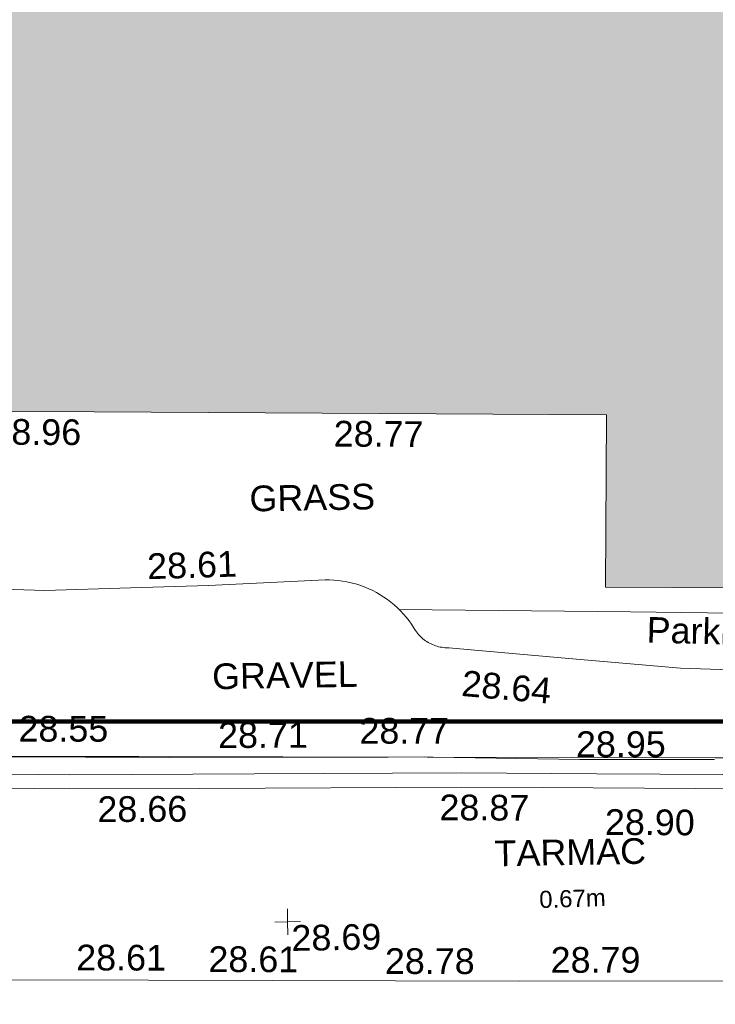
# Model space of a CAD drawing. Header units: millimetres. Extents: x -287732 to 520720, y -103372 to 287754.
# Tile 239 of 256: x 23172 to 33327, y 53855 to 68224. Entities that reach past the tile are written whole.
import ezdxf

# ---------------------------------------------------------------- set-up
doc = ezdxf.new("R2010")
doc.units = ezdxf.units.MM
doc.linetypes.add('IMPORT-UG_ELEC_LV_QLB2 _2_', pattern=[2700, 1500, -300.0000000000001, 0, -250, 150, -300.0000000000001, 0, -200])
doc.linetypes.add('IMPORT-UG_ELEC_STREET LIGHTING_QLB2 _2_', pattern=[2700, 1500, -300.0000000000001, 0, -250, 150, -300.0000000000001, 0, -200])
for name, color, linetype, lineweight, true_color in [('00_UAV_BUILDING_OUTLINE', 5, 'Continuous', 9, 0x0000ff), ('00_UAV_FORM_LINES', 7, 'Continuous', 9, 0x666666), ('00_UAV_LEVEL_SPOT', 7, 'Continuous', 9, 0x666666), ('00_UAV_PARKING', 4, 'Continuous', 9, 0x00ffff), ('00_UAV_ROAD_MARKING_YELLOW_CONTINUOUS', 40, 'Continuous', 9, 0xffbf00), ('12333-PUM-2D-U-0001-C01 - Rev2_REVIT IMPORT_dwg', 7, 'Continuous', 9, 0x767676), ('A_RHA_Line', 7, 'Continuous', 9, 0x00a600), ('PUM-ELECTRIC-LV-QLB2', 1, 'IMPORT-UG_ELEC_LV_QLB2 _2_', 9, 0xff0000)]:
    doc.layers.add(name, color=color, linetype=linetype, lineweight=lineweight, true_color=true_color)
for name, color, linetype, lineweight in [('00_UAV_ROAD_EDGE', 7, 'Continuous', 9), ('00_UAV_SURVEY_TEXT', 7, 'Continuous', 9), ('A_RHA_Detail', 7, 'Continuous', 9), ('A_RHA_Floor', 7, 'Continuous', 9)]:
    doc.layers.add(name, color=color, linetype=linetype, lineweight=lineweight)
doc.styles.add('Arial_1', font='arial.ttf', dxfattribs={"height": 250})
doc.styles.add('Swis721 Lt BT_2', font='swissl.ttf', dxfattribs={"height": 375})

# ---------------------------------------------------------------- blocks, each defined once
blk = doc.blocks.new('12333-PUM-2D-U-0001-C01 - Rev2_REVIT IMPORT_dwg_UAV-V204-Site Location Plan Proposed')
at = {"layer": '00_UAV_LEVEL_SPOT', "color": 254, "true_color": 0xeaeaea, "flags": 128}
for points in [[(500.0000000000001, 0), (0, 0), (0, 500.0000000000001)], [(0, -500.0000000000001), (0, 0), (-500.0000000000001, 0)]]:
    blk.add_lwpolyline(points, dxfattribs=at)
blk = doc.blocks.new('12333-PUM-2D-U-0001-C01 - Rev2_REVIT IMPORT_dwg_MGS62954_T2_Galway_ITM_3d_Rev1-2077680-Site Location Plan Proposed')
at = {"layer": '00_UAV_FORM_LINES', "color": 254, "true_color": 0xcccccc, "flags": 128}
blk.add_lwpolyline([(533931706.5820013, 725614530.1739681), (533935085.3865001, 725614437.342), (533939582.3865, 725614299.342), (533941536.3864999, 725614192.342), (533941808.3865001, 725614259.342), (533941981.3865, 725614361.342), (533942035.0552315, 725614634.4855682)], dxfattribs=at)
at = {"layer": '00_UAV_PARKING', "color": 254, "true_color": 0xcccccc, "flags": 128}
blk.add_lwpolyline([(533924861.6545001, 725614979.9010001), (533926542.6545, 725614895.901), (533927794.2561737, 725614911.6312264), (533928929.6545, 725614925.901), (533930635.6545, 725614980.9010003), (533930698.7803221, 725614979.4234436), (533930761.7888984, 725614975.3037481), (533930824.5696907, 725614968.549141), (533930887.0125598, 725614959.1714721), (533930949.00796, 725614947.1871932), (533930972.6545001, 725614941.9010001), (533931033.8515655, 725614926.3455579), (533931094.3435561, 725614908.2410934), (533931154.0243489, 725614887.619368), (533931212.7892432, 725614864.516559), (533931270.5351455, 725614838.9731967), (533931327.1607499, 725614811.034093), (533931382.5667156, 725614780.7482624), (533931436.655842, 725614748.1688366), (533931489.3332384, 725614713.3529708), (533931540.5064904, 725614676.3617442), (533931590.0858231, 725614637.2600517), (533931637.9842575, 725614596.1164911), (533931684.1177631, 725614553.003242), (533931728.4054065, 725614507.9959401), (533931770.7694918, 725614461.1735431), (533931811.1356981, 725614412.6181935), (533931849.4332095, 725614362.4150739), (533931885.5948389, 725614310.6522578), (533931922.3302882, 725614249.1115205), (533931942.2679418, 725614218.1715183), (533931955.3329429, 725614198.5840167), (533931969.2067232, 725614179.5608023), (533931983.8649433, 725614161.135248), (533931999.2818879, 725614143.3396784), (533932015.4305102, 725614126.2053136), (533932032.2824802, 725614109.7622124), (533932047.6545, 725614095.9010001), (533932065.7472172, 725614080.8338819), (533932084.4550092, 725614066.537624), (533932103.7450563, 725614053.0373075), (533932123.5835176, 725614040.3566165), (533932143.9355893, 725614028.5177971), (533932164.7655671, 725614017.5416187), (533932186.0369082, 725614007.4473372), (533932207.7122953, 725613998.2526615), (533932229.7537025, 725613989.973722), (533932252.1224614, 725613982.625043), (533932274.7793303, 725613976.2195162), (533932297.6845605, 725613970.7683794), (533932320.7979689, 725613966.2811958), (533932344.0790067, 725613962.7658372), (533932367.4868311, 725613960.228471), (533932390.9803767, 725613958.6735483), (533932424.2462974, 725613957.3996238), (533932427.8167385, 725613957.2628931), (533932478.4496374, 725613952.596434), (533934059.6545001, 725613783.901), (533935800.6545001, 725613602.9010001), (533937398.9769706, 725613521.6762558)], dxfattribs=at)
at = {"layer": '00_UAV_ROAD_EDGE', "color": 254, "true_color": 0xeaeaea, "flags": 128}
for points in [[(533931510.3009183, 725612378.8234967), (533930856.0212405, 725612389.3792319), (533928316.3925, 725612430.3520001), (533925861.8133127, 725612479.2115014), (533924297.3925002, 725612510.3520001), (533920867.2080907, 725612575.4279976), (533918190.5455002, 725612626.2085001), (533915872.5084209, 725612674.6764704), (533912492.082, 725612745.3580003), (533910877.022095, 725612770.9095021), (533909458.0821865, 725612793.3582331)], [(533936274.1722379, 725612261.489201), (533935850.7744281, 725612268.9866537), (533934305.3925002, 725612296.3520002), (533932165.9664242, 725612366.0954055)]]:
    blk.add_lwpolyline(points, dxfattribs=at)
at = {"layer": '00_UAV_ROAD_EDGE', "color": 254, "true_color": 0xcccccc, "flags": 128}
blk.add_lwpolyline([(533932165.9664242, 725612366.0954055), (533932035.3925001, 725612370.3520004), (533931510.3009183, 725612378.8234967)], dxfattribs=at)
at = {"layer": '00_UAV_ROAD_MARKING_YELLOW_CONTINUOUS', "color": 254, "true_color": 0xeaeaea, "flags": 128}
for points in [[(533948741.559478, 725611662.4659717), (533947937.0436454, 725611635.8704069), (533943745.6234139, 725611682.9312648), (533938745.5191109, 725611778.9303694), (533938223.3668356, 725611788.9553903), (533933748.2826792, 725611893.4320631), (533932570.0329115, 725611920.9398397), (533928753.5705827, 725611969.6975839), (533926855.5251128, 725611993.9463272), (533923759.5626962, 725612081.3903856)], [(533909576.0821864, 725612632.3582332), (533914571.3560287, 725612507.2249346), (533915961.7796369, 725612472.394353), (533919566.0266005, 725612395.6070405), (533921265.7796369, 725612359.3943533), (533924560.1481351, 725612266.3464049), (533926859.779637, 725612201.3943529), (533929554.1018149, 725612166.9726663), (533932573.7796369, 725612128.3943532), (533934549.325922, 725612082.2726499), (533938227.7796369, 725611996.3943532), (533939546.9271995, 725611971.0674846), (533943748.7796368, 725611890.394353), (533944545.8606358, 725611881.4448053), (533947931.3330509, 725611843.4330511)]]:
    blk.add_lwpolyline(points, dxfattribs=at)
at = {"xscale": 0.375, "yscale": 0.375, "zscale": 0.375}
blk.add_blockref('12333-PUM-2D-U-0001-C01 - Rev2_REVIT IMPORT_dwg_UAV-V204-Site Location Plan Proposed', (533930000.0000001, 725610000), dxfattribs=at)
at = {"layer": '00_UAV_BUILDING_OUTLINE', "color": 251, "true_color": 0x666666, "char_height": 375, "width": 1495.902363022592, "attachment_point": 1, "rotation": 358.68008517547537, "line_spacing_factor": 1.005061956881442, "style": 'Swis721 Lt BT_2'}
for s, insert in [('28.96', (533925805.8300431, 725617413.7710918)), ('28.77', (533930801.8696181, 725617299.1669654))]:
    blk.add_mtext(s, dxfattribs=dict(at, insert=insert))
at = {"layer": '00_UAV_LEVEL_SPOT', "insert": (533930051.8765643, 725609949.1441548), "char_height": 375, "width": 1495.902363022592, "attachment_point": 1, "line_spacing_factor": 1.005061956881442, "style": 'Swis721 Lt BT_2'}
blk.add_mtext('28.69', dxfattribs=at)
at = {"layer": '00_UAV_PARKING', "color": 251, "true_color": 0x666666, "char_height": 375, "attachment_point": 1, "line_spacing_factor": 1.005061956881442, "style": 'Swis721 Lt BT_2'}
for s, insert, width, rotation in [('28.61', (533928038.0128391, 725615409.9634979), 1495.902363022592, 0.7200598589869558), ('Parking', (533935323.8530665, 725614357.6737413), 2037.276551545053, 357.61563222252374), ('28.64', (533932623.7811369, 725613626.2639151), 1495.902363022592, 353.9661322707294)]:
    blk.add_mtext(s, dxfattribs=dict(at, insert=insert, width=width, rotation=rotation))
at = {"layer": '00_UAV_ROAD_EDGE', "color": 251, "true_color": 0x666666, "char_height": 375, "width": 1495.902363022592, "attachment_point": 1, "line_spacing_factor": 1.005061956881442, "style": 'Swis721 Lt BT_2'}
for s, insert, rotation in [('28.55', (533926125.05292, 725613074.4609221), 358.8596523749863), ('28.77', (533931100.1219658, 725612955.9894795), 359.0757062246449), ('28.95', (533934257.482637, 725612707.1384724), 358.98552261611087)]:
    blk.add_mtext(s, dxfattribs=dict(at, insert=insert, rotation=rotation))
at = {"layer": '00_UAV_ROAD_MARKING_YELLOW_CONTINUOUS', "color": 251, "true_color": 0x666666, "char_height": 375, "width": 1495.902363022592, "attachment_point": 1, "line_spacing_factor": 1.005061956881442, "style": 'Swis721 Lt BT_2'}
for s, insert, rotation in [('28.71', (533929035.0117937, 725612928.4948169), 359.2680496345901), ('28.66', (533927255.0955699, 725611879.4288384), 359.2680496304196), ('28.87', (533932249.9674019, 725611819.4878852), 358.662598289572), ('28.90', (533934661.9770836, 725611563.3711392), 358.6625982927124), ('28.61', (533926909.1232704, 725609720.4659393), 358.8546959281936), ('28.61', (533928838.8309526, 725609663.342787), 358.8459812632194), ('28.78', (533931413.5110728, 725609590.3388048), 358.91457034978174), ('28.79', (533933832.7660705, 725609564.4762328), 359.0620389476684)]:
    blk.add_mtext(s, dxfattribs=dict(at, insert=insert, rotation=rotation))
at = {"layer": '00_UAV_SURVEY_TEXT', "color": 251, "true_color": 0x666666, "char_height": 375, "attachment_point": 1, "line_spacing_factor": 1.005061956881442, "style": 'Swis721 Lt BT_2'}
for s, insert, width in [('GRASS', (533929550.8, 725616372.6296079), 2018.280965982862), ('GRAVEL', (533928960.6106195, 725613786.9973071), 2322.210334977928), ('TARMAC', (533933037.8000003, 725611131.629608), 2450.430537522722)]:
    blk.add_mtext(s, dxfattribs=dict(at, insert=insert, width=width))
blk = doc.blocks.new('12333-PUM-2D-U-0001-C01 - Rev2_REVIT IMPORT_dwg-1620468-Site Location Plan Proposed')
blk.add_blockref('12333-PUM-2D-U-0001-C01 - Rev2_REVIT IMPORT_dwg_MGS62954_T2_Galway_ITM_3d_Rev1-2077680-Site Location Plan Proposed', (-533641079.6498471, -725615854.3561786))
at = {"layer": 'PUM-ELECTRIC-LV-QLB2', "insert": (293082.2231534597, -5461.121480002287), "char_height": 250, "width": 1160.025439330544, "attachment_point": 2, "rotation": 0.8459235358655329, "line_spacing_factor": 0.9417779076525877, "style": 'Arial_1'}
blk.add_mtext('0.67m', dxfattribs=at)

msp = doc.modelspace()

# ---------------------------------------------------------------- hatches: boundary and pattern name
at = {"layer": 'A_RHA_Detail', "true_color": 0xc0c0c0}
h = msp.add_hatch(color=9, dxfattribs=at)
h.paths.add_polyline_path([(-80880.60083809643, -68502.79057078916), (-80400.865924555, -68483.41509113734), (-80400.865924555, -62984.64684185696), (-24474.85765177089, -63009.32043784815), (-24456.14471271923, -50840.30023858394), (-36622.55041039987, -50831.65104353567), (-36622.55041039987, -44228.57792613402), (-50959.0526582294, -44218.38599194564), (-50959.0526582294, -42573.78171514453), (-54563.9325804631, -42571.21897729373), (-54565.69773352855, -45054.17447474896), (-92408.82109321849, -45027.27149621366), (-92411.78875845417, -49201.74309222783), (-100061.9988811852, -49201.74309222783), (-100052.2214449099, -64852.82557838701), (-86120.90825229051, -64852.82557838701), (-86092.1662649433, -62957.90041523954), (-84861.10047608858, -62957.90041523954), (-84854.79052929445, -68240.109737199), (-80870.60226892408, -68240.10973722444)])
h.paths.add_polyline_path([(-137238.9269902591, -68461.9384092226), (-132719.7426408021, -68433.0633692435), (-132847.0731201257, -62850.04282283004), (-130454.6837966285, -62916.63108078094), (-130498.2830220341, -61355.85393642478), (-117581.136331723, -61423.42893438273), (-117492.3908565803, -49183.91309190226), (-125136.5200282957, -49178.47881952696), (-125133.572703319, -45032.61887136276), (-163007.1824077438, -45005.6942194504), (-163007.1824076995, -44090.2963411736), (-163123.8521269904, -44090.21339942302), (-163122.6389897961, -42383.75184302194), (-166563.8543419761, -42383.75184298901), (-166565.034908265, -44044.39824208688), (-193158.4656786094, -44025.49275805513), (-193195.152889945, -62863.65652504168), (-137269.7106414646, -62916.63108078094), (-137254.3708868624, -65679.90523788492)])
h.paths.add_polyline_path([(120310.9497607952, -32334.28230164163), (120312.4652266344, -31610.73011961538), (133451.2244789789, -31638.24899384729), (133469.2230092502, -19717.98315780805), (121295.7536929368, -19692.48606430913), (121319.8434528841, -8190.941560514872), (112277.0825930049, -8172.001674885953), (112263.1770823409, -14811.1234547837), (78285.85310969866, -14739.95861438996), (78292.82277619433, -8167.077575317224), (75241.99098605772, -8160.673431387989), (69355.76844233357, -8152.931592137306), (69353.6659720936, -9156.74635762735), (68372.60878945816, -9154.691552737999), (68372.60878945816, -13705.52853215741), (69333.7233474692, -13707.54156770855), (69325.07112547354, -16249.53369228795), (66623.4489111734, -16249.53369228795), (66619.79243935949, -17995.29925530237), (65989.07757494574, -17995.2992552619), (65985.44262772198, -19730.78799483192), (57152.23993377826, -19712.28702421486), (57127.42535098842, -31559.89463417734), (70277.87165424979, -31587.43801817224), (70277.87165431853, -32271.7414715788), (78263.96947909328, -32285.12944888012), (78266.62661740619, -31019.79372153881), (112335.8856506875, -31091.15111860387), (112335.8856506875, -32317.57330553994), (119781.4233959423, -32333.17321913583)])
h.paths.add_polyline_path([(7503.717409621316, -1791.439263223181), (15482.43097392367, -674.0213231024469), (15484.0826588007, 148.1327206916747), (56188.28042539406, 205.5276654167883), (56155.84326007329, 14338.3166313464), (18016.62665935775, 14236.48149539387), (17967.9025208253, 34313.18372071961), (21727.10644863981, 34324.0692624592), (21708.90974962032, 40608.10218321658), (18009.66447159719, 40608.10218321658), (17995.54603706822, 45483.75063442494), (9770.084204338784, 45420.6329473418), (3966.213879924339, 45446.76585222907), (3984.771235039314, 14176.56786832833), (1023.062455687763, 14176.56786837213), (-276.5134647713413, 14190.52623461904), (-231.6790044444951, 5968.135265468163), (-226.4491536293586, 193.7444677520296), (553.0869992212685, 183.4716499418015), (7477.609307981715, 143.2867586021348), (7488.638446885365, -674.0213231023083)])
h.paths.add_polyline_path([(77755.59663317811, 53.47451145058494), (77729.51881611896, 1699.844979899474), (94464.47132486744, 1659.976083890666), (94606.37913471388, 17991.390236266), (88810.4190114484, 18015.03260816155), (88799.89418497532, 14436.74271609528), (69413.88950349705, 14457.8773889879), (69377.35724448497, 99.62816357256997), (75241.99098605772, 67.32134432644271)])
h.paths.add_polyline_path([(61252.12079701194, 46453.95617366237), (105774.7348988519, 46472.68783506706), (105768.2642198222, 61852.61234306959), (92285.13876309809, 61852.61234306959), (92308.59670399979, 65784.30757140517), (96107.4668000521, 65767.60445243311), (96059.68081117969, 75209.20847378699), (101084.8427276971, 75071.88872764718), (104988.0046543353, 74765.36560406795), (108403.6894220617, 74363.8408943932), (112009.2703903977, 73787.25420861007), (115645.3524815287, 73049.69667206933), (116890.8108051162, 72761.69136252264), (120208.9929833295, 71893.18353872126), (120865.241739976, 71703.68484519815), (124135.6329506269, 70669.67317906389), (127435.6253142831, 69480.50055823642), (127820.4368670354, 69394.93141813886), (128274.3081769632, 69331.69585753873), (128731.8791144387, 69306.66104516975), (129189.9401488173, 69320.00258290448), (129645.2782985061, 69371.62688826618), (130094.6997111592, 69461.17185603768), (130535.0520071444, 69588.00939074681), (130963.246434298, 69751.24981927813), (131376.2795165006, 69949.74812590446), (131771.2541232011, 70182.11198903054), (132162.5575600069, 70460.5404660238), (132496.0921583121, 70741.69081113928), (132820.871367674, 71064.98072578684), (133117.4593294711, 71414.31364272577), (133383.77568926, 71787.23923950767), (133616.5473239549, 72178.5372844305), (133817.1647262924, 72590.54524898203), (133982.6025969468, 73017.89547513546), (134111.7005086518, 73457.59040801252), (134203.5529320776, 73906.54590458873), (134257.5155883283, 74361.61286216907), (134272.5462649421, 74819.5993153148), (134250.5259875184, 75277.29281745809), (134189.6227572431, 75731.48297747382), (134090.9274700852, 76178.98397757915), (133955.1324028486, 76616.65691993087), (133783.1900598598, 77041.43184345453), (133576.3064937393, 77450.32925647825), (133335.932843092, 77840.48103920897), (133063.7551572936, 78209.15055532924), (132761.6825665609, 78553.75185442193), (132431.8338935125, 78871.8678050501), (132076.5227905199, 79161.26705197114), (131698.2415080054, 79419.91966861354), (131299.6434187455, 79646.01139197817), (131093.5942456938, 79746.34209763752), (132146.0467355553, 83110.22226145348), (122787.7632953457, 86282.54285518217), (121604.3555412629, 82800.3591886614), (117095.9864227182, 83870.84033785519), (116841.9598400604, 83526.35449572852), (116120.5435466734, 91221.93611972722), (110237.7341284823, 91274.27491021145), (110194.3680786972, 90435.39030214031), (104988.0046543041, 90486.49901390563), (104973.2761846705, 94309.82427956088), (103746.1314668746, 94309.8242795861), (103839.9937121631, 122852.1474271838), (96365.09202306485, 122931.9599470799), (96350.3400238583, 123952.4168585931), (104555.5505249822, 123902.1925226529), (104607.3234458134, 120248.5396156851), (125502.5015002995, 120134.1933400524), (125662.0200253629, 137657.3796882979), (114479.5865733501, 137699.2256881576), (114382.306264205, 129149.9458158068), (104644.159003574, 129187.9975073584), (104577.9931702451, 126217.3903144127), (101184.4926406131, 126159.1566967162), (101264.6166812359, 135959.2655565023), (89967.23178808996, 135988.8856164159), (89927.63362986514, 125823.6463181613), (93630.53562302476, 125840.7948842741), (93580.65688892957, 122931.9599470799), (88697.38835376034, 122904.7310126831), (88679.3898954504, 95739.09143775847), (86378.25848996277, 95739.09143775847), (86378.18187189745, 96178.1008337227), (83279.50743284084, 96200.92083327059), (83273.62493422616, 95735.74732133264), (70169.67509619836, 95733.22421950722), (70166.26842742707, 96272.07409347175), (66674.99731294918, 96257.14073655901), (66654.74538556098, 95755.71092136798), (65784.77231079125, 95755.71092136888), (65887.65094984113, 117470.630565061), (53473.3427162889, 117487.9046429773), (53434.44066309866, 98570.46349063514), (40649.41626916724, 98570.46349063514), (40610.16711559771, 94406.01479078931), (38853.82372868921, 94410.36303440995), (38848.65589191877, 89463.65332729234), (40612.46601912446, 89518.45976927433), (40665.38257362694, 86257.73741128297), (38372.19584460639, 86305.72309285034), (38369.79374539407, 76901.0507917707), (50937.9512507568, 76944.40198294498), (50922.88567286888, 74598.78180889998), (56484.9061132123, 74588.85093771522), (56484.9061132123, 75194.85181995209), (92465.4037153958, 75233.0258166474), (92645.92783662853, 71766.64845094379), (89810.55521366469, 69362.83965827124), (85313.16173974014, 69360.94750420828), (85313.16173974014, 66907.4050808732), (75210.14498263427, 66903.15451589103), (75210.14498263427, 63815.70944550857), (70819.40014309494, 63815.70999200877), (70819.21601505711, 64253.35708059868), (69456.83415683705, 64253.35708059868), (69455.7195737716, 66901.99623166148), (61303.32856759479, 66898.5668068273), (61304.56054988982, 63970.32021231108), (70500.41048208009, 63970.32021219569), (70500.4088543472, 61852.59006207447), (61245.6438848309, 61848.69637488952), (61252.03558504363, 46656.49344428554)])
h.paths.add_polyline_path([(-17153.16561239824, 48569.32684293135), (-17153.16561224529, 60770.38083685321), (-29362.88357759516, 60774.70428694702), (-29362.88357759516, 67399.20394580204), (-43507.24466814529, 67405.01911303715), (-43488.5313307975, 69093.07334175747), (-45766.41866231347, 69109.32868388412), (-45794.3462003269, 67405.01911303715), (-47272.11273194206, 67404.2124544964), (-47272.44887633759, 66454.91798908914), (-86004.56386332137, 66468.63299519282), (-86006.66970787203, 60521.58362721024), (-92662.87722510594, 60521.58362721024), (-92665.2138765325, 50184.35611932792), (-79752.0168396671, 50179.78309939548), (-79752.016597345, 48591.4932381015), (-17157.7163123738, 48569.32845417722)])
h.paths.add_polyline_path([(-201056.4185878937, 48628.75479108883), (-138377.9751621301, 48634.64535779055), (-138377.9751621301, 50133.28201003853), (-125467.710581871, 50134.49626164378), (-125468.6909603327, 60566.1903686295), (-132186.8595614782, 60565.86652591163), (-132187.4203588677, 66533.0197876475), (-170643.3098734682, 66805.61809689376), (-170643.3098732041, 67738.78475848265), (-200340.0100486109, 67488.93693764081), (-200348.7171487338, 60827.78025104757), (-201057.5650552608, 60827.71357558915), (-201056.6510294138, 51102.04313372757)])
h.paths.add_polyline_path([(-240051.5126725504, 54769.19491160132), (-239444.490259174, 54811.10754483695), (-239186.5396223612, 54841.92927608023), (-238764.8191577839, 54940.98166103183), (-238382.4735933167, 55122.46891388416), (-237990.3402229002, 55354.87497234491), (-237269.2031023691, 55936.21515020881), (-237032.4836384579, 56225.56611516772), (-236793.0039602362, 56569.31473944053), (-236554.5880578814, 57004.26389721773), (-236432.7219585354, 57267.46508908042), (-236300.081527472, 57753.26238983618), (-236250.7285154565, 58017.17885684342), (-236235.6490609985, 58516.21786804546), (-236233.2538429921, 58987.85640053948), (-236213.7029795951, 59823.48083769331), (-236363.8287855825, 59820.86038205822), (-236634.0279869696, 60698.06075827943), (-236391.9547756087, 61432.19726339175), (-236225.4740089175, 61435.10319600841), (-236201.6036569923, 62637.68779596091), (-232563.5271750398, 62639.28734435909), (-232563.5271750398, 63049.03842404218), (-232732.1945866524, 63049.15302218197), (-232860.1521277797, 63457.95890274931), (-232731.606808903, 63914.24862697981), (-232560.8209656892, 63914.24862697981), (-232515.1276847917, 70598.00033009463), (-240628.6947849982, 70598.85496273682), (-240629.7923196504, 72350.98321577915), (-246412.6011212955, 72347.36085933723), (-246412.6011212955, 70616.45923936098), (-254449.5805725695, 70618.60952619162), (-254454.637144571, 70754.06491720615), (-254469.7140363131, 73191.66276250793), (-263883.2532625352, 73267.83063688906), (-263902.4181505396, 68260.74348553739), (-263714.8217520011, 68259.82096572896), (-263552.9672900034, 67819.65434396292), (-263719.0883117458, 67392.2068408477), (-263913.6298699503, 67392.20684284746), (-263956.7001913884, 58633.76423459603), (-260181.1963171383, 58611.22607638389), (-260192.3146983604, 56354.25111579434), (-257184.684388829, 56339.46086021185), (-257213.4419957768, 57092.93866021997), (-257338.5163846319, 57093.27331223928), (-257471.0109294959, 57531.74572308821), (-257338.5163845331, 58062.22513696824), (-257203.4956297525, 58064.06881289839), (-257173.5751889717, 58598.54056692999), (-256478.2273617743, 58575.27357994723), (-256478.2273617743, 58788.51859473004), (-256013.0091299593, 58911.92701534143), (-255397.0786664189, 58780.99767617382), (-255397.0786664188, 58595.982422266), (-243809.885361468, 58585.92793201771), (-243805.3570672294, 58352.04527760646), (-243740.939469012, 57884.52572680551), (-243619.0830608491, 57421.84877545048), (-243424.3877545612, 56943.65915412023), (-243247.1437899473, 56608.24157713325), (-243003.0710579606, 56249.99021479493), (-242732.2093200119, 55932.75703082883), (-242371.7230178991, 55603.12658811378), (-242141.255125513, 55424.88676767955), (-241804.9643037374, 55216.88439822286), (-241529.4640827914, 55077.02869055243), (-241100.6275144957, 54917.18295003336), (-240836.2134980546, 54840.82833176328), (-240453.4486195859, 54788.60784130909), (-240218.9578693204, 54777.28227442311)])
h.paths.add_polyline_path([(40276.69022552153, 59895.36417752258), (40328.62676029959, 69196.9439153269), (36588.99968785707, 69217.8245910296), (36619.46637569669, 74674.25962428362), (32264.36460078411, 74687.02318924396), (32233.48293867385, 69156.26826306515), (11916.69390495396, 69269.70959686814), (11966.66200111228, 78218.75165974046), (29087.509017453, 78123.15526808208), (29143.44567205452, 88141.1370047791), (15719.348796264, 88216.09212953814), (15732.60379610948, 90589.9978889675), (4594.294101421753, 90652.19003489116), (4525.129359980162, 78265.12250449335), (10096.76365553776, 78234.01258731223), (10077.43887221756, 74773.03821910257), (4547.641142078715, 74803.91453678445), (4465.579974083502, 60107.1600234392), (19125.89094760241, 60025.30234268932), (19139.86249374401, 62527.53804644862), (31738.59196305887, 62457.19146404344), (31724.55430858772, 59943.11609815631), (38369.79364225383, 59906.01157293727)])
h.paths.add_polyline_path([(-246083.0241259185, 72334.29150213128), (-246083.0594797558, 72334.30275087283), (-246208.2905500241, 72334.29150213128)])
h.paths.add_polyline_path([(-114575.3004830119, 112178.0758695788), (-114575.3246435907, 112178.0758695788), (-114707.2752166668, 115801.5811617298)])
h.paths.add_polyline_path([(-154699.9178765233, 101760.4080976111), (-114382.050333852, 101776.0542914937), (-114382.050333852, 106926.9360164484), (-113755.641395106, 106927.1792101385), (-113757.5507412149, 111847.2721531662), (-114431.6837526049, 111847.2721531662), (-114431.8097758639, 112178.0758695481), (-114575.3004830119, 112178.0758695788), (-114578.9984943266, 121707.2390833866), (-123056.9849702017, 121707.2390833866), (-123068.8201032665, 156452.7036899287), (-119381.2340625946, 156454.1348067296), (-119381.2340625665, 160165.8597952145), (-115501.031452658, 160167.3662801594), (-115503.3750945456, 166206.5793118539), (-132411.7987151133, 166599.6604729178), (-132411.8243278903, 166665.6603411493), (-135275.0124468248, 166664.5490317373), (-135275.0124468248, 166628.1883101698), (-135911.3205076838, 166628.1944502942), (-135911.3479256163, 166352.1604668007), (-152521.1633846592, 166345.7146753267), (-152518.3680955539, 159142.6836790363), (-150699.3133726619, 159117.9265656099), (-150758.5477087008, 122560.691203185), (-151059.2005266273, 122560.691203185), (-151061.0981347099, 121302.4374932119), (-154138.3148337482, 121372.6012653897), (-154138.3148337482, 121865.1834517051), (-154704.3888425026, 121867.2611370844), (-154688.5451973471, 119352.3937021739), (-154745.5933227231, 119352.3715636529), (-154745.5763474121, 118722.1532660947), (-160794.1544526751, 118748.7442832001), (-160794.1544526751, 119410.5425977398), (-163852.1622693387, 119422.408321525), (-163855.0715294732, 118762.2003111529), (-167568.6765459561, 118778.5256058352), (-166634.6619849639, 124395.1277019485), (-166930.050559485, 124500.0918161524), (-167568.6765459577, 124707.6250903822), (-168028.2173235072, 124841.3808647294), (-168630.5006276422, 124991.3056740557), (-169238.2056069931, 125117.4693074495), (-169850.3952285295, 125219.6772876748), (-170466.1255403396, 125297.7720169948), (-171089.11025998, 125351.8553033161), (-171704.4065937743, 125381.1774255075), (-172325.0479971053, 125386.3595015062), (-172782.2248668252, 125374.5832362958), (-173401.7764235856, 125337.4554476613), (-174109.844898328, 125263.4341236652), (-174634.1213722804, 125190.4100126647), (-175245.0145766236, 125080.719099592), (-176047.1958093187, 124895.7675260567), (-176665.4852587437, 124724.7228134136), (-177045.3001228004, 124609.1129151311), (-177631.5127792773, 124405.2077276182), (-176665.4852586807, 118818.5158794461), (-177558.9402083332, 118822.4435768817), (-177662.2853368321, 125263.4341236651), (-176365.3912351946, 126542.9270807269), (-159462.2970490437, 126319.910391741), (-157057.7396790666, 128609.0850976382), (-157060.6673204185, 136153.1661957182), (-158638.8016610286, 137740.2441626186), (-159352.3735831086, 137740.2441626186), (-161634.4140634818, 140201.1078539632), (-168727.9404945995, 140256.8191146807), (-171035.0401161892, 137942.8847305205), (-174184.1459014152, 137942.8847305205), (-176460.1167434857, 140292.2858551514), (-177341.6856934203, 140292.2858551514), (-177341.7113613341, 140358.4281613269), (-183428.5803825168, 140356.0660244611), (-185921.6385985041, 137917.4639994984), (-185921.6385985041, 131757.3091155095), (-186906.8767412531, 131756.9267733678), (-187725.3914540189, 130809.9989183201), (-187724.058890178, 127376.1828148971), (-186481.0281350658, 126304.5577463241), (-186479.4846754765, 122327.2959175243), (-185176.2828158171, 121059.4673825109), (-180304.1129154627, 121059.4673824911), (-180304.1136492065, 118802.0484409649), (-193555.3706955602, 118802.0484409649), (-193555.368699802, 133117.8341649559), (-192593.6442938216, 133118.2073819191), (-192593.6442938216, 134200.8158367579), (-192224.6284783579, 134200.9592041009), (-192225.5653014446, 136615.0101267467), (-192595.0012460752, 136615.0101267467), (-192595.4357332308, 137734.4745165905), (-193589.2709668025, 137734.4746851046), (-193589.2685988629, 147474.570583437), (-193163.2062206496, 147492.8644732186), (-192765.7252967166, 147531.087133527), (-192359.9383250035, 147589.5931622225), (-192199.8207947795, 147616.5827294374), (-191882.7548926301, 147682.9245600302), (-191568.5380070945, 147761.6632019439), (-191257.654638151, 147852.677242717), (-190828.6072909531, 148002.2045655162), (-190647.7999969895, 148070.9514233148), (-190349.7690789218, 148197.8750094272), (-190056.9509284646, 148336.4013817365), (-189769.797051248, 148486.3169427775), (-189405.3590254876, 148698.0567944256), (-189132.906026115, 148873.2749095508), (-188867.542109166, 149059.0543929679), (-188609.6764469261, 149255.1087866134), (-188354.9814055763, 149465.3525772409), (-188079.6339208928, 149713.879248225), (-187884.9836199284, 149901.8220103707), (-187545.928247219, 150265.8040604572), (-187446.29984479, 150378.3960832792), (-187241.3270201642, 150629.2310214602), (-187046.3599558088, 150887.9197697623), (-186861.6992771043, 151154.0634500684), (-186546.1373636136, 151669.829875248), (-186524.4196769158, 151707.0632450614), (-163675.2898318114, 151669.829875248), (-163687.5843045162, 148134.07679455), (-157303.6541541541, 148136.492106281), (-157303.6541541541, 155759.91501608), (-157557.4317586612, 155765.0384228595), (-157555.9168973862, 166678.0466575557), (-187009.2021991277, 166699.7464767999), (-187013.0952111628, 162054.4009359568), (-188707.17754695, 162044.5925187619), (-188705.9961892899, 155021.5333641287), (-188737.9999316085, 154650.5326604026), (-188799.0133969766, 154283.1866125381), (-188857.2045401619, 154035.4341107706), (-188966.1106131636, 153679.3368924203), (-189102.6200311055, 153332.8820747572), (-189265.8911675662, 152998.2056672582), (-189454.9174011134, 152677.371060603), (-189645.2484685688, 152421.3220123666), (-189916.9563410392, 152104.2450531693), (-190212.7041973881, 151809.4634871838), (-190530.6686598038, 151538.7947471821), (-190868.8893671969, 151293.9075915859), (-191225.281078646, 151076.3118324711), (-191597.6465194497, 150887.3490191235), (-192092.8415776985, 150682.5621956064), (-192519.2468154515, 150561.8451365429), (-192903.8930791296, 150482.240889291), (-193187.215491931, 150440.8868273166), (-193594.1866364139, 150407.1257787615), (-193594.5952989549, 151459.9895227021), (-205369.2399268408, 151455.4201247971), (-205354.4523517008, 113350.0822379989), (-207187.1580384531, 113349.3710182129), (-207184.3024929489, 105991.0636522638), (-205312.8748221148, 105991.1901500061), (-205311.2362476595, 101769.6553082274), (-175488.6451201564, 101781.2285901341), (-175488.6451201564, 110889.6985621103), (-154703.4627663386, 110897.5679794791), (-154700.2792295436, 102691.5597281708)])
h.paths.add_polyline_path([(193735.9435693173, 113047.8274774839), (208865.0938716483, 114991.0266430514), (208976.1154123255, 114126.6471160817), (216447.8967332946, 115086.3281915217), (216038.7305308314, 118271.9702413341), (232648.5073383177, 120405.3421626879), (233425.993615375, 114352.0734369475), (240632.2017567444, 115277.6440988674), (239854.8412683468, 121329.9334727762), (256406.8682407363, 123455.8879629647), (257091.7572256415, 118089.1198988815), (264572.2871227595, 119040.8180953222), (261877.8350555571, 138524.7609215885), (259178.7147038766, 138221.6086035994), (259197.3483655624, 137439.0084132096), (254686.1480587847, 136897.0007612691), (255412.6810205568, 131314.8303176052), (240852.7447969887, 129522.4514056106), (239771.0426543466, 137918.8519126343), (240649.5822431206, 138010.1984551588), (240062.3063116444, 142776.6750342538), (239165.7694642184, 142685.0143484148), (237630.9646614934, 151018.3171732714), (266172.8791088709, 154560.7889781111), (271297.1876944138, 142612.4006970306), (276531.7397502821, 144861.098714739), (274941.5029779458, 148527.9037281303), (302074.5307653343, 160134.9084326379), (300215.9323773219, 164320.1841173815), (301528.1613272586, 164907.0997989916), (300405.1237791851, 167477.8916353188), (299016.6944531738, 166945.7181824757), (295626.7488506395, 174518.754428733), (294333.0289184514, 177537.1551681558), (287288.8475947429, 174518.754428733), (289427.6893504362, 169661.0163463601), (272956.7816584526, 162557.1203578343), (271943.2187787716, 164897.4305293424), (267016.3118217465, 162764.0369715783), (268502.3094164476, 159357.0430143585), (265200.4029574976, 157946.4096681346), (226856.416695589, 153146.7821792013), (227510.3041274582, 148852.0205334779), (228280.9873165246, 141179.0007483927), (227302.3544112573, 141050.281300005), (227895.3788235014, 136433.1758633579), (228748.5501749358, 136523.8855003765), (229602.3077302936, 128023.7667641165), (217691.2359889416, 126493.8999679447), (217642.3600127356, 126874.433267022), (215138.5007311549, 126552.8357430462), (215194.9980427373, 126112.965074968), (215015.6132226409, 126089.924757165), (214840.9672575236, 127449.66446064), (192258.7012018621, 124549.1816390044), (193486.3576426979, 114991.0266430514)])
h.paths.add_polyline_path([(-78076.24187439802, 117605.5188722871), (-78076.23951902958, 117610.0871211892), (-78070.318122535, 129485.7330792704), (-74723.15926543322, 129478.385255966), (-74723.15926543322, 125435.7860624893), (-48015.64546086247, 125380.0246061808), (-47996.55031653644, 135872.5822179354), (-61198.15919578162, 135901.5630078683), (-74714.72264144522, 135923.5088764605), (-74723.6287602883, 131865.2975510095), (-78070.318122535, 131872.642169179), (-78062.97909487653, 149549.7689430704), (-58292.26570492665, 149541.5607197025), (-58292.26570491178, 148946.2407608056), (-37707.70924046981, 148937.6946533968), (-37703.30827430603, 159740.0672041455), (-44148.26955755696, 159742.7429641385), (-44148.26955755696, 162961.3319174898), (-49829.95437583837, 162961.3319174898), (-49830.92144130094, 160632.0129326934), (-78494.09026625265, 160643.9130440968), (-78494.09026625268, 161615.1537738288), (-78739.225852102, 161615.2555472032), (-78691.7919454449, 168187.9195488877), (-90844.57645036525, 168126.8149079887), (-90962.52567694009, 152686.7636277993), (-89064.97866809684, 152685.9758215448), (-89079.54115380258, 117610.0871211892), (-78374.80218507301, 117605.6428258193)])
h.paths.add_polyline_path([(69254.82576126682, 129235.9722870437), (69259.97086178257, 136167.789247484), (86068.0992678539, 136131.0235193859), (86008.66431381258, 164703.3084147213), (58789.63167882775, 164723.511581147), (58789.63167882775, 170119.2062865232), (54460.1632489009, 170122.4198087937), (54457.21717773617, 166153.279245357), (47042.2151650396, 166158.7829869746), (47041.10931533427, 164668.9097040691), (39173.27935198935, 164674.7495545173), (39172.83712618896, 164078.9539098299), (17014.87910992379, 164095.4005254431), (17002.38841206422, 147267.1142245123), (12659.63471563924, 147267.1142245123), (12653.60087534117, 139137.9291796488), (17031.41608901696, 139134.6797717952), (17024.5879174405, 129935.3194463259), (39191.34773726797, 129918.8662983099), (39191.34773726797, 129258.2867272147), (69014.0340609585, 129236.1510132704)])
h.paths.add_polyline_path([(39265.62356917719, 139467.8223435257), (33050.91021530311, 139484.1586867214), (33087.56357182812, 153427.9220784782), (39277.60130889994, 153411.6505991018), (39277.60130890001, 152830.3127277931), (43058.29603858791, 152820.3745823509), (43024.83899408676, 140092.5601633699), (39267.2657899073, 140092.5601633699)])
h.paths.add_polyline_path([(1979.548949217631, 189123.2414339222), (18699.10403225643, 189180.0465563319), (18678.46874730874, 195253.6675675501), (24349.02704561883, 195272.9334348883), (24334.96888372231, 199550.7690688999), (28829.78348974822, 199566.0403168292), (28798.3577216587, 208815.6446464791), (24334.949615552, 208806.151404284), (24333.90624841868, 209113.2475694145), (16811.59093053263, 209087.6903002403), (16806.58456499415, 208843.5909093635), (6772.293057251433, 208809.4991440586), (6797.166076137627, 201488.5780549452), (-8471.058649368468, 201436.7038490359), (-8471.058649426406, 200429.0172028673), (-11856.09020770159, 200417.5164702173), (-11823.72827009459, 190892.3684138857), (-7614.729360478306, 190906.6685966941), (-7614.729360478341, 190170.8290169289), (-4608.619189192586, 190169.2993656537), (-4608.238782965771, 190916.8832264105), (1973.379031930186, 190939.2444180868), (1977.122761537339, 189837.3456693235)])
h.paths.add_polyline_path([(-20506.22133143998, 190640.0286460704), (-20122.28942212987, 206347.1214480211), (-41550.34215551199, 207015.2557957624), (-41462.26177903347, 210449.6195896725), (-31391.41053372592, 210152.0276719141), (-31078.64493155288, 223862.5743669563), (-44305.08575743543, 224230.7972280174), (-44490.79956591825, 211865.5542346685), (-47510.12209648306, 211942.9901385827), (-47722.57925071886, 203659.0205614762), (-47076.06680548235, 203635.3001465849), (-47175.4684425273, 199531.9403872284), (-46801.21126120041, 199520.4703269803), (-46873.68175963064, 195478.5899481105), (-44600.40472248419, 195425.2559779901), (-44685.88459507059, 192243.2795180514), (-38073.99929115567, 192135.6564362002), (-38104.39995468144, 191126.972250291), (-21537.79264466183, 190668.5723412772)])
h.paths.add_polyline_path([(16801.02360973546, 195961.500137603), (9656.615133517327, 196015.1086063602), (9643.838150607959, 199513.9922857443), (11631.77992468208, 199485.8321209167), (11631.7920940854, 203322.2460456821), (16806.58456511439, 203391.4855728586), (16801.0407710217, 195984.4293109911)])
h.paths.add_polyline_path([(122084.9264926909, 200536.2570557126), (122088.1805162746, 206386.1947929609), (125211.1061638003, 206386.1947929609), (125211.1162733, 206645.8932837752), (126202.7098976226, 206645.8932838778), (126203.0204769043, 207041.0477229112), (130401.4034741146, 206979.0758390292), (130444.2691124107, 209883.280297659), (126202.8383603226, 209945.8832030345), (126203.0204769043, 214624.1281189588), (127364.791950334, 214624.1281190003), (127365.2106673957, 225380.2058567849), (126159.8599207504, 225380.2527798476), (126207.4133336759, 241475.3410923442), (119482.5411291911, 241495.8747898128), (119479.2041949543, 246182.0096278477), (109943.9121324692, 246175.2196735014), (109953.2702601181, 233033.381429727), (115000.5285021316, 233033.3814296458), (114999.579292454, 208653.4991933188), (112026.3032630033, 208653.4991933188), (112024.3519988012, 200538.6761891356), (122024.6079402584, 200536.2715596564)])
h.paths.add_polyline_path([(30087.05071580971, 200986.75440713), (38030.67179071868, 201028.6865660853), (38030.67179071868, 202922.9731660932), (38109.89531492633, 202923.3913649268), (38067.25569096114, 208827.6066631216), (38013.35839378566, 208827.6672237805), (38012.38630971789, 209012.5383931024), (30044.90685988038, 208970.480297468), (30076.83023715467, 202922.9203834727)])
h.paths.add_polyline_path([(195986.2599417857, 205661.5722736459), (202896.8751332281, 206052.0074670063), (202676.8862551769, 209945.7611691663), (195766.2710618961, 209555.3259759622)])
h.paths.add_polyline_path([(-91652.40581580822, 206392.6172135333), (-79454.24421187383, 206432.5105635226), (-79629.29258199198, 238245.6998510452), (-68904.21147484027, 238215.095164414), (-68918.55832832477, 246312.9061543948), (-68918.56040493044, 246314.0782553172), (-68756.515268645, 246312.9061543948), (-68755.20581930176, 246638.9786699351), (-79620.07671794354, 246651.3624133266), (-79606.5628449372, 247343.5411849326), (-82154.50636787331, 247318.0695596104), (-82154.50636787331, 247488.1275895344), (-91640.64698348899, 247472.5371040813), (-91638.72040628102, 246846.4753752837), (-131470.3702759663, 246641.42150215), (-131470.3702759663, 250159.5419305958), (-142857.1087886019, 250176.7939677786), (-142864.0554935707, 246220.0701029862), (-165118.8027587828, 246272.3986783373), (-165040.0492656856, 253907.936045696), (-178677.4727934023, 253929.5079730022), (-178699.5521575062, 238176.7234097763), (-138599.3373496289, 238209.4781454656), (-138548.4479938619, 206627.5237025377), (-126646.6702863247, 206572.2299428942), (-126666.6805510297, 234825.8818836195), (-124962.7180531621, 234825.9534805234), (-124969.0241559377, 234688.4891474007), (-91595.61129713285, 234664.3133306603), (-91650.87307429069, 207155.5994723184)])
h.paths.add_polyline_path([(142123.7078574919, 209113.5383730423), (152768.4446292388, 209127.3137314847), (152745.2992288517, 227012.63380935), (142100.5623961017, 226998.8584508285), (142121.8067345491, 210582.5602643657)])
h.paths.add_polyline_path([(168998.8561129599, 209274.9592350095), (169026.8416078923, 226860.3446540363), (161686.6780314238, 226876.6646907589), (161647.6783165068, 209291.3037608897), (168846.6177107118, 209275.2977201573)])
h.paths.add_polyline_path([(49761.46820719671, 218476.5678095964), (49794.00484360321, 223316.1680811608), (41274.07755982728, 223363.4010619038), (41273.58999769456, 223290.8795634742), (32187.30576796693, 223351.9666549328), (32202.10532419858, 225553.2987454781), (20081.83724695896, 225634.7833114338), (20035.26675877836, 218707.7438801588), (31566.33951793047, 218630.2204881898), (31566.12891731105, 218598.8950898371), (49750.1971391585, 218476.6435849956)])
h.paths.add_polyline_path([(162361.9830851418, 234154.05208666), (162366.6425722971, 241589.9129272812), (135261.102696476, 241630.986197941), (135249.088870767, 234197.8735112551), (160249.0277027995, 234157.4671671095)])
h.paths.add_polyline_path([(176458.8604389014, 246709.5724700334), (176516.2484477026, 252173.1529804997), (168884.2833866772, 252253.3171281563), (168934.86529241, 257068.9279575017), (164355.0504715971, 257117.0331241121), (164296.1746742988, 251511.808811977), (164416.8965511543, 251510.5407811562), (164367.8024342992, 246836.573754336), (171460.1142273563, 246762.0779818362)])

# ---------------------------------------------------------------- linework, layer by layer
at = {"layer": 'A_RHA_Floor', "color": 253, "true_color": 0xaaaaaa}
for p, q in [((18011.763522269, 57480.5111276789), (24913.85370820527, 57470.41106553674)), ((24913.85370820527, 57470.41106553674), (33326.99255629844, 57453.94867002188)), ((33326.99255629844, 57453.94867002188), (39514.03908487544, 57434.23083023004))]:
    msp.add_line(p, q, dxfattribs=at)
at = {"layer": 'A_RHA_Floor', "color": 254, "true_color": 0xdddddd}
for p, q in [((25051.9208492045, 54208.72592807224), (20351.23636513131, 54218.68520438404)), ((30463.60786146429, 54194.17855210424), (25051.9208492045, 54208.72592807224)), ((35045.22371748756, 54199.13945394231), (30463.60786146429, 54194.17855210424))]:
    msp.add_line(p, q, dxfattribs=at)
at = {"layer": 'A_RHA_Line', "color": 7}
for p, q in [((19262.05191814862, 62526.85578682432), (24258.30953292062, 62498.95855705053)), ((24258.30953292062, 62498.95855705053), (29254.56714749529, 62471.06132758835)), ((29254.56714749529, 62471.06132758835), (31738.59196305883, 62457.1914640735)), ((31738.59196305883, 62457.1914640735), (31724.55430856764, 59943.11609829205)), ((31724.55430856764, 59943.11609829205), (36073.0495199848, 59918.83573125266))]:
    msp.add_line(p, q, dxfattribs=at)
at = {"layer": 'A_RHA_Line', "color": 1, "lineweight": 140, "true_color": 0xff0000}
msp.add_line((-15424.57894491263, 57984.08758351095), (58270.55521156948, 57984.08758351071), dxfattribs=at)

# ---------------------------------------------------------------- block references
at = {"layer": '12333-PUM-2D-U-0001-C01 - Rev2_REVIT IMPORT_dwg', "color": 254, "linetype": 'IMPORT-UG_ELEC_STREET LIGHTING_QLB2 _2_', "true_color": 0xffd4d4, "rotation": 0.9999999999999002}
msp.add_blockref('12333-PUM-2D-U-0001-C01 - Rev2_REVIT IMPORT_dwg-1620468-Site Location Plan Proposed', (-261895.0770586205, 55869.5817132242), dxfattribs=at)

doc.saveas('drawing.dxf')
